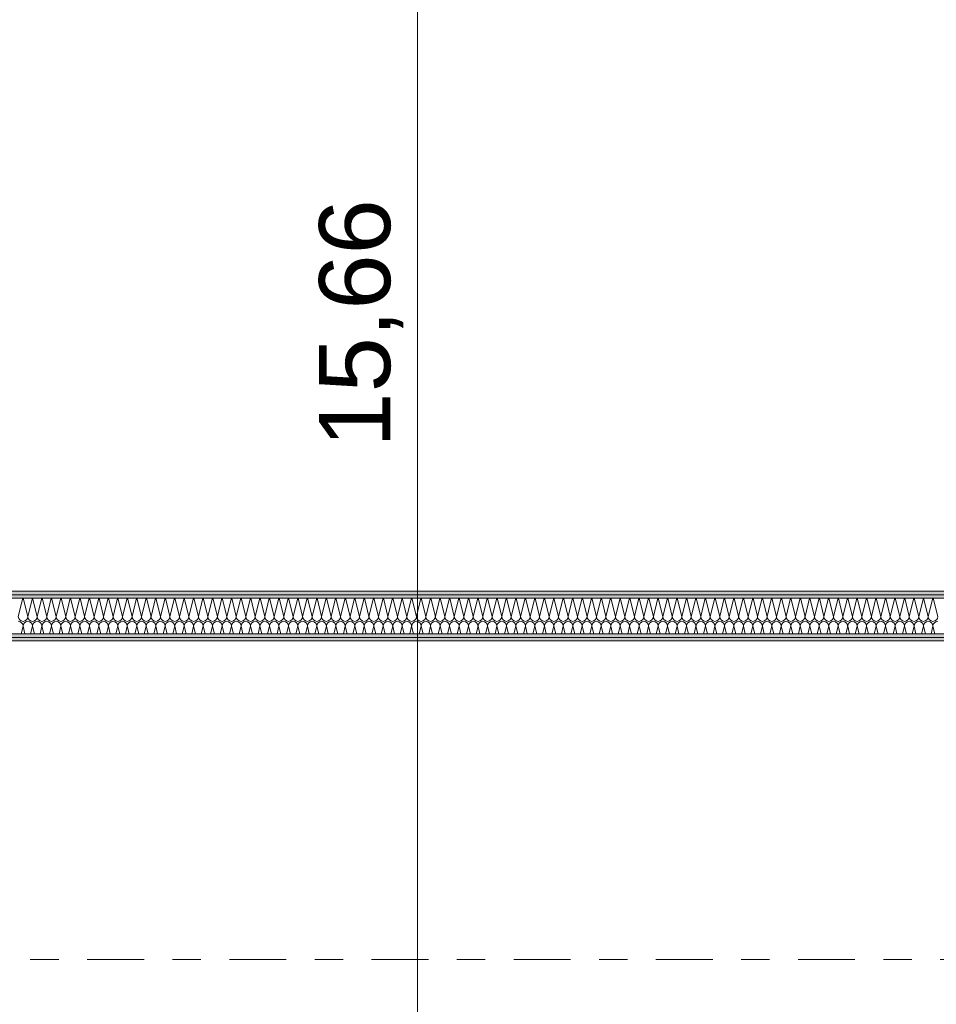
# Model space of a CAD drawing. Header units: metres. Extents: x -167 to 233, y -155 to 122.
# Tile 139 of 176: x 53.29 to 56.51, y 33.43 to 36.9. Entities that reach past the tile are written whole.
import ezdxf
from ezdxf.enums import TextEntityAlignment as Align

# ---------------------------------------------------------------- set-up
doc = ezdxf.new("R2010")
doc.units = ezdxf.units.M
doc.header["$MEASUREMENT"] = 0
doc.linetypes.add('Raster', pattern=[0.4, 0.2, -0.1, 0, -0.1])
for name, color, linetype in [('10 Wand außen', 7, 'Continuous'), ('90 Achsraster', 7, 'Continuous'), ('94 Genehmigungsplanung Bemaßung', 7, 'Continuous')]:
    doc.layers.add(name, color=color, linetype=linetype)
doc.styles.add('ERSTELLTER_STIL_1', font='arial.ttf')
doc.styles.add('ERSTELLTER_STIL_2', font='arial.ttf')
doc.dimstyles.new('ERSTELLTER_STIL__2', dxfattribs={"dimtxt": 0.25, "dimasz": 0.19, "dimexe": 0.18, "dimexo": 0.1, "dimgap": 0, "dimtad": 1, "dimzin": 0, "dimdsep": 46, "dimtxsty": 'ERSTELLTER_STIL_1', "dimblk": 'ARROWHEAD_6', "dimblk1": 'ARROWHEAD_6', "dimblk2": 'ARROWHEAD_6', "dimcen": 0.09, "dimclrd": 7, "dimclre": 7, "dimclrt": 7, "dimazin": 0, "dimtfac": 1, "dimtdec": 4, "dimtmove": 0, "dimatfit": 3, "dimfxl": 1, "dimtolj": 1, "dimtzin": 0, "dimarcsym": 0})
pattern_1 = [(0, (27236.132094, 33357.27905), (0, 0.075), [0, -0.075])]

# ---------------------------------------------------------------- blocks, each defined once
blk = doc.blocks.new('*X32', base_point=(27236.1321, 33357.279))
at = {"layer": '10 Wand außen', "color": 8, "linetype": 'Continuous', "lineweight": 18}
for p, q in [((53.2982, 34.8602), (53.2821, 34.7957)), ((53.2993, 34.8602), (53.3154, 34.7957)), ((53.3315, 34.8602), (53.3154, 34.7957)), ((53.3326, 34.8602), (53.3488, 34.7957)), ((53.3649, 34.8602), (53.3488, 34.7957)), ((53.366, 34.8602), (53.3821, 34.7957)), ((53.3982, 34.8602), (53.3821, 34.7957)), ((53.3993, 34.8602), (53.4154, 34.7957)), ((53.4315, 34.8602), (53.4154, 34.7957)), ((53.4326, 34.8602), (53.4488, 34.7957)), ((53.4649, 34.8602), (53.4488, 34.7957)), ((53.466, 34.8602), (53.4821, 34.7957)), ((53.4982, 34.8602), (53.4821, 34.7957)), ((53.4993, 34.8602), (53.5154, 34.7957)), ((53.5315, 34.8602), (53.5154, 34.7957)), ((53.5326, 34.8602), (53.5488, 34.7957)), ((53.5649, 34.8602), (53.5488, 34.7957)), ((53.566, 34.8602), (53.5821, 34.7957)), ((53.5982, 34.8602), (53.5821, 34.7957)), ((53.5993, 34.8602), (53.6154, 34.7957)), ((53.6315, 34.8602), (53.6154, 34.7957)), ((53.6326, 34.8602), (53.6488, 34.7957)), ((53.6649, 34.8602), (53.6488, 34.7957)), ((53.666, 34.8602), (53.6821, 34.7957)), ((53.6982, 34.8602), (53.6821, 34.7957)), ((53.6993, 34.8602), (53.7154, 34.7957)), ((53.7315, 34.8602), (53.7154, 34.7957)), ((53.7326, 34.8602), (53.7488, 34.7957)), ((53.7649, 34.8602), (53.7488, 34.7957)), ((53.766, 34.8602), (53.7821, 34.7957)), ((53.7982, 34.8602), (53.7821, 34.7957)), ((53.7993, 34.8602), (53.8154, 34.7957)), ((53.8315, 34.8602), (53.8154, 34.7957)), ((53.8326, 34.8602), (53.8488, 34.7957)), ((53.8649, 34.8602), (53.8488, 34.7957)), ((53.866, 34.8602), (53.8821, 34.7957)), ((53.8982, 34.8602), (53.8821, 34.7957)), ((53.8993, 34.8602), (53.9154, 34.7957)), ((53.9315, 34.8602), (53.9154, 34.7957)), ((53.9326, 34.8602), (53.9488, 34.7957)), ((53.9649, 34.8602), (53.9488, 34.7957)), ((53.966, 34.8602), (53.9821, 34.7957)), ((53.9982, 34.8602), (53.9821, 34.7957)), ((53.9993, 34.8602), (54.0154, 34.7957)), ((54.0315, 34.8602), (54.0154, 34.7957)), ((54.0326, 34.8602), (54.0488, 34.7957)), ((54.0649, 34.8602), (54.0488, 34.7957)), ((54.066, 34.8602), (54.0821, 34.7957)), ((54.0982, 34.8602), (54.0821, 34.7957)), ((54.0993, 34.8602), (54.1154, 34.7957)), ((54.1315, 34.8602), (54.1154, 34.7957)), ((54.1326, 34.8602), (54.1488, 34.7957)), ((54.1649, 34.8602), (54.1488, 34.7957)), ((54.166, 34.8602), (54.1821, 34.7957)), ((54.1982, 34.8602), (54.1821, 34.7957)), ((54.1993, 34.8602), (54.2154, 34.7957)), ((54.2315, 34.8602), (54.2154, 34.7957)), ((54.2326, 34.8602), (54.2488, 34.7957)), ((54.2649, 34.8602), (54.2488, 34.7957)), ((54.266, 34.8602), (54.2821, 34.7957)), ((54.2982, 34.8602), (54.2821, 34.7957)), ((54.2993, 34.8602), (54.3154, 34.7957)), ((54.3315, 34.8602), (54.3154, 34.7957)), ((54.3326, 34.8602), (54.3488, 34.7957)), ((54.3649, 34.8602), (54.3488, 34.7957)), ((54.366, 34.8602), (54.3821, 34.7957)), ((54.3982, 34.8602), (54.3821, 34.7957)), ((54.3993, 34.8602), (54.4154, 34.7957)), ((54.4315, 34.8602), (54.4154, 34.7957)), ((54.4326, 34.8602), (54.4488, 34.7957)), ((54.4649, 34.8602), (54.4488, 34.7957)), ((54.466, 34.8602), (54.4821, 34.7957)), ((54.4982, 34.8602), (54.4821, 34.7957)), ((54.4993, 34.8602), (54.5154, 34.7957)), ((54.5315, 34.8602), (54.5154, 34.7957)), ((54.5326, 34.8602), (54.5488, 34.7957)), ((54.5649, 34.8602), (54.5488, 34.7957)), ((54.566, 34.8602), (54.5821, 34.7957)), ((54.5982, 34.8602), (54.5821, 34.7957)), ((54.5993, 34.8602), (54.6154, 34.7957)), ((54.6315, 34.8602), (54.6154, 34.7957)), ((54.6326, 34.8602), (54.6488, 34.7957)), ((54.6649, 34.8602), (54.6488, 34.7957)), ((54.666, 34.8602), (54.6821, 34.7957)), ((54.6982, 34.8602), (54.6821, 34.7957)), ((54.6993, 34.8602), (54.7154, 34.7957)), ((54.7315, 34.8602), (54.7154, 34.7957)), ((54.7326, 34.8602), (54.7488, 34.7957)), ((54.7649, 34.8602), (54.7488, 34.7957)), ((54.766, 34.8602), (54.7821, 34.7957)), ((54.7982, 34.8602), (54.7821, 34.7957)), ((54.7993, 34.8602), (54.8154, 34.7957)), ((54.8315, 34.8602), (54.8154, 34.7957)), ((54.8326, 34.8602), (54.8488, 34.7957)), ((54.8649, 34.8602), (54.8488, 34.7957)), ((54.866, 34.8602), (54.8821, 34.7957)), ((54.8982, 34.8602), (54.8821, 34.7957)), ((54.8993, 34.8602), (54.9154, 34.7957)), ((54.9315, 34.8602), (54.9154, 34.7957)), ((54.9326, 34.8602), (54.9488, 34.7957)), ((54.9649, 34.8602), (54.9488, 34.7957)), ((54.966, 34.8602), (54.9821, 34.7957)), ((54.9982, 34.8602), (54.9821, 34.7957)), ((54.9993, 34.8602), (55.0154, 34.7957)), ((55.0315, 34.8602), (55.0154, 34.7957)), ((55.0326, 34.8602), (55.0488, 34.7957)), ((55.0649, 34.8602), (55.0488, 34.7957)), ((55.066, 34.8602), (55.0821, 34.7957)), ((55.0982, 34.8602), (55.0821, 34.7957)), ((55.0993, 34.8602), (55.1154, 34.7957)), ((55.1315, 34.8602), (55.1154, 34.7957)), ((55.1326, 34.8602), (55.1488, 34.7957)), ((55.1649, 34.8602), (55.1488, 34.7957)), ((55.166, 34.8602), (55.1821, 34.7957)), ((55.1982, 34.8602), (55.1821, 34.7957)), ((55.1993, 34.8602), (55.2154, 34.7957)), ((55.2315, 34.8602), (55.2154, 34.7957)), ((55.2326, 34.8602), (55.2488, 34.7957)), ((55.2649, 34.8602), (55.2488, 34.7957)), ((55.266, 34.8602), (55.2821, 34.7957)), ((55.2982, 34.8602), (55.2821, 34.7957)), ((55.2993, 34.8602), (55.3154, 34.7957)), ((55.3315, 34.8602), (55.3154, 34.7957)), ((55.3326, 34.8602), (55.3488, 34.7957)), ((55.3649, 34.8602), (55.3488, 34.7957)), ((55.366, 34.8602), (55.3821, 34.7957)), ((55.3982, 34.8602), (55.3821, 34.7957)), ((55.3993, 34.8602), (55.4154, 34.7957)), ((55.4315, 34.8602), (55.4154, 34.7957)), ((55.4326, 34.8602), (55.4488, 34.7957)), ((55.4649, 34.8602), (55.4488, 34.7957)), ((55.466, 34.8602), (55.4821, 34.7957)), ((55.4982, 34.8602), (55.4821, 34.7957)), ((55.4993, 34.8602), (55.5154, 34.7957)), ((55.5315, 34.8602), (55.5154, 34.7957)), ((55.5326, 34.8602), (55.5488, 34.7957)), ((55.5649, 34.8602), (55.5488, 34.7957)), ((55.566, 34.8602), (55.5821, 34.7957)), ((55.5982, 34.8602), (55.5821, 34.7957)), ((55.5993, 34.8602), (55.6154, 34.7957)), ((55.6315, 34.8602), (55.6154, 34.7957)), ((55.6326, 34.8602), (55.6488, 34.7957)), ((55.6649, 34.8602), (55.6488, 34.7957)), ((55.666, 34.8602), (55.6821, 34.7957)), ((55.6982, 34.8602), (55.6821, 34.7957)), ((55.6993, 34.8602), (55.7154, 34.7957)), ((55.7315, 34.8602), (55.7154, 34.7957)), ((55.7326, 34.8602), (55.7488, 34.7957)), ((55.7649, 34.8602), (55.7488, 34.7957)), ((55.766, 34.8602), (55.7821, 34.7957)), ((55.7982, 34.8602), (55.7821, 34.7957)), ((55.7993, 34.8602), (55.8154, 34.7957)), ((55.8315, 34.8602), (55.8154, 34.7957)), ((55.8326, 34.8602), (55.8488, 34.7957)), ((55.8649, 34.8602), (55.8488, 34.7957)), ((55.866, 34.8602), (55.8821, 34.7957)), ((55.8982, 34.8602), (55.8821, 34.7957)), ((55.8993, 34.8602), (55.9154, 34.7957)), ((55.9315, 34.8602), (55.9154, 34.7957)), ((55.9326, 34.8602), (55.9488, 34.7957)), ((55.9649, 34.8602), (55.9488, 34.7957)), ((55.966, 34.8602), (55.9821, 34.7957)), ((55.9982, 34.8602), (55.9821, 34.7957)), ((55.9993, 34.8602), (56.0154, 34.7957)), ((56.0315, 34.8602), (56.0154, 34.7957)), ((56.0326, 34.8602), (56.0488, 34.7957)), ((56.0649, 34.8602), (56.0488, 34.7957)), ((56.066, 34.8602), (56.0821, 34.7957)), ((56.0982, 34.8602), (56.0821, 34.7957)), ((56.0993, 34.8602), (56.1154, 34.7957)), ((56.1315, 34.8602), (56.1154, 34.7957)), ((56.1326, 34.8602), (56.1488, 34.7957)), ((56.1649, 34.8602), (56.1488, 34.7957)), ((56.166, 34.8602), (56.1821, 34.7957)), ((56.1982, 34.8602), (56.1821, 34.7957)), ((56.1993, 34.8602), (56.2154, 34.7957)), ((56.2315, 34.8602), (56.2154, 34.7957)), ((56.2326, 34.8602), (56.2488, 34.7957)), ((56.2649, 34.8602), (56.2488, 34.7957)), ((56.266, 34.8602), (56.2821, 34.7957)), ((56.2982, 34.8602), (56.2821, 34.7957)), ((56.2993, 34.8602), (56.3154, 34.7957)), ((56.3315, 34.8602), (56.3154, 34.7957)), ((56.3326, 34.8602), (56.3488, 34.7957)), ((56.3649, 34.8602), (56.3488, 34.7957)), ((56.366, 34.8602), (56.3821, 34.7957)), ((56.3982, 34.8602), (56.3821, 34.7957)), ((56.3993, 34.8602), (56.4154, 34.7957)), ((56.4315, 34.8602), (56.4154, 34.7957)), ((56.4326, 34.8602), (56.4488, 34.7957)), ((56.4649, 34.8602), (56.4488, 34.7957)), ((56.466, 34.8602), (56.4821, 34.7957)), ((56.4982, 34.8602), (56.4821, 34.7957)), ((56.4993, 34.8602), (56.5154, 34.7957)), ((53.2988, 34.7624), (53.292, 34.7352)), ((53.2988, 34.7624), (53.3056, 34.7352)), ((53.3321, 34.7624), (53.3253, 34.7352)), ((53.3321, 34.7624), (53.3389, 34.7352)), ((53.3654, 34.7624), (53.3586, 34.7352)), ((53.3654, 34.7624), (53.3722, 34.7352)), ((53.3988, 34.7624), (53.392, 34.7352)), ((53.3988, 34.7624), (53.4056, 34.7352)), ((53.4321, 34.7624), (53.4253, 34.7352)), ((53.4321, 34.7624), (53.4389, 34.7352)), ((53.4654, 34.7624), (53.4586, 34.7352)), ((53.4654, 34.7624), (53.4722, 34.7352)), ((53.4988, 34.7624), (53.492, 34.7352)), ((53.4988, 34.7624), (53.5056, 34.7352)), ((53.5321, 34.7624), (53.5253, 34.7352)), ((53.5321, 34.7624), (53.5389, 34.7352)), ((53.5654, 34.7624), (53.5586, 34.7352)), ((53.5654, 34.7624), (53.5722, 34.7352)), ((53.5988, 34.7624), (53.592, 34.7352)), ((53.5988, 34.7624), (53.6056, 34.7352)), ((53.6321, 34.7624), (53.6253, 34.7352)), ((53.6321, 34.7624), (53.6389, 34.7352)), ((53.6654, 34.7624), (53.6586, 34.7352)), ((53.6654, 34.7624), (53.6722, 34.7352)), ((53.6988, 34.7624), (53.692, 34.7352)), ((53.6988, 34.7624), (53.7056, 34.7352)), ((53.7321, 34.7624), (53.7253, 34.7352)), ((53.7321, 34.7624), (53.7389, 34.7352)), ((53.7654, 34.7624), (53.7586, 34.7352)), ((53.7654, 34.7624), (53.7722, 34.7352)), ((53.7988, 34.7624), (53.792, 34.7352)), ((53.7988, 34.7624), (53.8056, 34.7352)), ((53.8321, 34.7624), (53.8253, 34.7352)), ((53.8321, 34.7624), (53.8389, 34.7352)), ((53.8654, 34.7624), (53.8586, 34.7352)), ((53.8654, 34.7624), (53.8722, 34.7352)), ((53.8988, 34.7624), (53.892, 34.7352)), ((53.8988, 34.7624), (53.9056, 34.7352)), ((53.9321, 34.7624), (53.9253, 34.7352)), ((53.9321, 34.7624), (53.9389, 34.7352)), ((53.9654, 34.7624), (53.9586, 34.7352)), ((53.9654, 34.7624), (53.9722, 34.7352)), ((53.9988, 34.7624), (53.992, 34.7352)), ((53.9988, 34.7624), (54.0056, 34.7352)), ((54.0321, 34.7624), (54.0253, 34.7352)), ((54.0321, 34.7624), (54.0389, 34.7352)), ((54.0654, 34.7624), (54.0586, 34.7352)), ((54.0654, 34.7624), (54.0722, 34.7352)), ((54.0988, 34.7624), (54.092, 34.7352)), ((54.0988, 34.7624), (54.1056, 34.7352)), ((54.1321, 34.7624), (54.1253, 34.7352)), ((54.1321, 34.7624), (54.1389, 34.7352)), ((54.1654, 34.7624), (54.1586, 34.7352)), ((54.1654, 34.7624), (54.1722, 34.7352)), ((54.1988, 34.7624), (54.192, 34.7352)), ((54.1988, 34.7624), (54.2056, 34.7352)), ((54.2321, 34.7624), (54.2253, 34.7352)), ((54.2321, 34.7624), (54.2389, 34.7352)), ((54.2654, 34.7624), (54.2586, 34.7352)), ((54.2654, 34.7624), (54.2722, 34.7352)), ((54.2988, 34.7624), (54.292, 34.7352)), ((54.2988, 34.7624), (54.3056, 34.7352)), ((54.3321, 34.7624), (54.3253, 34.7352)), ((54.3321, 34.7624), (54.3389, 34.7352)), ((54.3654, 34.7624), (54.3586, 34.7352)), ((54.3654, 34.7624), (54.3722, 34.7352)), ((54.3988, 34.7624), (54.392, 34.7352)), ((54.3988, 34.7624), (54.4056, 34.7352)), ((54.4321, 34.7624), (54.4253, 34.7352)), ((54.4321, 34.7624), (54.4389, 34.7352)), ((54.4654, 34.7624), (54.4586, 34.7352)), ((54.4654, 34.7624), (54.4722, 34.7352)), ((54.4988, 34.7624), (54.492, 34.7352)), ((54.4988, 34.7624), (54.5056, 34.7352)), ((54.5321, 34.7624), (54.5253, 34.7352)), ((54.5321, 34.7624), (54.5389, 34.7352)), ((54.5654, 34.7624), (54.5586, 34.7352)), ((54.5654, 34.7624), (54.5722, 34.7352)), ((54.5988, 34.7624), (54.592, 34.7352)), ((54.5988, 34.7624), (54.6056, 34.7352)), ((54.6321, 34.7624), (54.6253, 34.7352)), ((54.6321, 34.7624), (54.6389, 34.7352)), ((54.6654, 34.7624), (54.6586, 34.7352)), ((54.6654, 34.7624), (54.6722, 34.7352)), ((54.6988, 34.7624), (54.692, 34.7352)), ((54.6988, 34.7624), (54.7056, 34.7352)), ((54.7321, 34.7624), (54.7253, 34.7352)), ((54.7321, 34.7624), (54.7389, 34.7352)), ((54.7654, 34.7624), (54.7586, 34.7352)), ((54.7654, 34.7624), (54.7722, 34.7352)), ((54.7988, 34.7624), (54.792, 34.7352)), ((54.7988, 34.7624), (54.8056, 34.7352)), ((54.8321, 34.7624), (54.8253, 34.7352)), ((54.8321, 34.7624), (54.8389, 34.7352)), ((54.8654, 34.7624), (54.8586, 34.7352)), ((54.8654, 34.7624), (54.8722, 34.7352)), ((54.8988, 34.7624), (54.892, 34.7352)), ((54.8988, 34.7624), (54.9056, 34.7352)), ((54.9321, 34.7624), (54.9253, 34.7352)), ((54.9321, 34.7624), (54.9389, 34.7352)), ((54.9654, 34.7624), (54.9586, 34.7352)), ((54.9654, 34.7624), (54.9722, 34.7352)), ((54.9988, 34.7624), (54.992, 34.7352)), ((54.9988, 34.7624), (55.0056, 34.7352)), ((55.0321, 34.7624), (55.0253, 34.7352)), ((55.0321, 34.7624), (55.0389, 34.7352)), ((55.0654, 34.7624), (55.0586, 34.7352)), ((55.0654, 34.7624), (55.0722, 34.7352)), ((55.0988, 34.7624), (55.092, 34.7352)), ((55.0988, 34.7624), (55.1056, 34.7352)), ((55.1321, 34.7624), (55.1253, 34.7352)), ((55.1321, 34.7624), (55.1389, 34.7352)), ((55.1654, 34.7624), (55.1586, 34.7352)), ((55.1654, 34.7624), (55.1722, 34.7352)), ((55.1988, 34.7624), (55.192, 34.7352)), ((55.1988, 34.7624), (55.2056, 34.7352)), ((55.2321, 34.7624), (55.2253, 34.7352)), ((55.2321, 34.7624), (55.2389, 34.7352)), ((55.2654, 34.7624), (55.2586, 34.7352)), ((55.2654, 34.7624), (55.2722, 34.7352)), ((55.2988, 34.7624), (55.292, 34.7352)), ((55.2988, 34.7624), (55.3056, 34.7352)), ((55.3321, 34.7624), (55.3253, 34.7352)), ((55.3321, 34.7624), (55.3389, 34.7352)), ((55.3654, 34.7624), (55.3586, 34.7352)), ((55.3654, 34.7624), (55.3722, 34.7352)), ((55.3988, 34.7624), (55.392, 34.7352)), ((55.3988, 34.7624), (55.4056, 34.7352)), ((55.4321, 34.7624), (55.4253, 34.7352)), ((55.4321, 34.7624), (55.4389, 34.7352)), ((55.4654, 34.7624), (55.4586, 34.7352)), ((55.4654, 34.7624), (55.4722, 34.7352)), ((55.4988, 34.7624), (55.492, 34.7352)), ((55.4988, 34.7624), (55.5056, 34.7352)), ((55.5321, 34.7624), (55.5253, 34.7352)), ((55.5321, 34.7624), (55.5389, 34.7352)), ((55.5654, 34.7624), (55.5586, 34.7352)), ((55.5654, 34.7624), (55.5722, 34.7352)), ((55.5988, 34.7624), (55.592, 34.7352)), ((55.5988, 34.7624), (55.6056, 34.7352)), ((55.6321, 34.7624), (55.6253, 34.7352)), ((55.6321, 34.7624), (55.6389, 34.7352)), ((55.6654, 34.7624), (55.6586, 34.7352)), ((55.6654, 34.7624), (55.6722, 34.7352)), ((55.6988, 34.7624), (55.692, 34.7352)), ((55.6988, 34.7624), (55.7056, 34.7352)), ((55.7321, 34.7624), (55.7253, 34.7352)), ((55.7321, 34.7624), (55.7389, 34.7352)), ((55.7654, 34.7624), (55.7586, 34.7352)), ((55.7654, 34.7624), (55.7722, 34.7352)), ((55.7988, 34.7624), (55.792, 34.7352)), ((55.7988, 34.7624), (55.8056, 34.7352)), ((55.8321, 34.7624), (55.8253, 34.7352)), ((55.8321, 34.7624), (55.8389, 34.7352)), ((55.8654, 34.7624), (55.8586, 34.7352)), ((55.8654, 34.7624), (55.8722, 34.7352)), ((55.8988, 34.7624), (55.892, 34.7352)), ((55.8988, 34.7624), (55.9056, 34.7352)), ((55.9321, 34.7624), (55.9253, 34.7352)), ((55.9321, 34.7624), (55.9389, 34.7352)), ((55.9654, 34.7624), (55.9586, 34.7352)), ((55.9654, 34.7624), (55.9722, 34.7352)), ((55.9988, 34.7624), (55.992, 34.7352)), ((55.9988, 34.7624), (56.0056, 34.7352)), ((56.0321, 34.7624), (56.0253, 34.7352)), ((56.0321, 34.7624), (56.0389, 34.7352)), ((56.0654, 34.7624), (56.0586, 34.7352)), ((56.0654, 34.7624), (56.0722, 34.7352)), ((56.0988, 34.7624), (56.092, 34.7352)), ((56.0988, 34.7624), (56.1056, 34.7352)), ((56.1321, 34.7624), (56.1253, 34.7352)), ((56.1321, 34.7624), (56.1389, 34.7352)), ((56.1654, 34.7624), (56.1586, 34.7352)), ((56.1654, 34.7624), (56.1722, 34.7352)), ((56.1988, 34.7624), (56.192, 34.7352)), ((56.1988, 34.7624), (56.2056, 34.7352)), ((56.2321, 34.7624), (56.2253, 34.7352)), ((56.2321, 34.7624), (56.2389, 34.7352)), ((56.2654, 34.7624), (56.2586, 34.7352)), ((56.2654, 34.7624), (56.2722, 34.7352)), ((56.2988, 34.7624), (56.292, 34.7352)), ((56.2988, 34.7624), (56.3056, 34.7352)), ((56.3321, 34.7624), (56.3253, 34.7352)), ((56.3321, 34.7624), (56.3389, 34.7352)), ((56.3654, 34.7624), (56.3586, 34.7352)), ((56.3654, 34.7624), (56.3722, 34.7352)), ((56.3988, 34.7624), (56.392, 34.7352)), ((56.3988, 34.7624), (56.4056, 34.7352)), ((56.4321, 34.7624), (56.4253, 34.7352)), ((56.4321, 34.7624), (56.4389, 34.7352)), ((56.4654, 34.7624), (56.4586, 34.7352)), ((56.4654, 34.7624), (56.4722, 34.7352)), ((56.4988, 34.7624), (56.492, 34.7352)), ((56.4988, 34.7624), (56.5056, 34.7352))]:
    blk.add_line(p, q, dxfattribs=at)
for centre, start, end in [((53.2988, 34.7957), 180, 270), ((53.2821, 34.7624), 0, 90), ((53.2988, 34.7957), 270, 0), ((53.3154, 34.7624), 90, 180), ((53.3321, 34.7957), 180, 270), ((53.3154, 34.7624), 0, 90), ((53.3321, 34.7957), 270, 0), ((53.3488, 34.7624), 90, 180), ((53.3654, 34.7957), 180, 270), ((53.3488, 34.7624), 0, 90), ((53.3654, 34.7957), 270, 0), ((53.3821, 34.7624), 90, 180), ((53.3988, 34.7957), 180, 270), ((53.3821, 34.7624), 0, 90), ((53.3988, 34.7957), 270, 0), ((53.4154, 34.7624), 90, 180), ((53.4321, 34.7957), 180, 270), ((53.4154, 34.7624), 0, 90), ((53.4321, 34.7957), 270, 0), ((53.4488, 34.7624), 90, 180), ((53.4654, 34.7957), 180, 270), ((53.4488, 34.7624), 0, 90), ((53.4654, 34.7957), 270, 0), ((53.4821, 34.7624), 90, 180), ((53.4988, 34.7957), 180, 270), ((53.4821, 34.7624), 0, 90), ((53.4988, 34.7957), 270, 0), ((53.5154, 34.7624), 90, 180), ((53.5321, 34.7957), 180, 270), ((53.5154, 34.7624), 0, 90), ((53.5321, 34.7957), 270, 0), ((53.5488, 34.7624), 90, 180), ((53.5654, 34.7957), 180, 270), ((53.5488, 34.7624), 0, 90), ((53.5654, 34.7957), 270, 0), ((53.5821, 34.7624), 90, 180), ((53.5988, 34.7957), 180, 270), ((53.5821, 34.7624), 0, 90), ((53.5988, 34.7957), 270, 0), ((53.6154, 34.7624), 90, 180), ((53.6321, 34.7957), 180, 270), ((53.6154, 34.7624), 0, 90), ((53.6321, 34.7957), 270, 0), ((53.6488, 34.7624), 90, 180), ((53.6654, 34.7957), 180, 270), ((53.6488, 34.7624), 0, 90), ((53.6654, 34.7957), 270, 0), ((53.6821, 34.7624), 90, 180), ((53.6988, 34.7957), 180, 270), ((53.6821, 34.7624), 0, 90), ((53.6988, 34.7957), 270, 0), ((53.7154, 34.7624), 90, 180), ((53.7321, 34.7957), 180, 270), ((53.7154, 34.7624), 0, 90), ((53.7321, 34.7957), 270, 0), ((53.7488, 34.7624), 90, 180), ((53.7654, 34.7957), 180, 270), ((53.7488, 34.7624), 0, 90), ((53.7654, 34.7957), 270, 0), ((53.7821, 34.7624), 90, 180), ((53.7988, 34.7957), 180, 270), ((53.7821, 34.7624), 0, 90), ((53.7988, 34.7957), 270, 0), ((53.8154, 34.7624), 90, 180), ((53.8321, 34.7957), 180, 270), ((53.8154, 34.7624), 0, 90), ((53.8321, 34.7957), 270, 0), ((53.8488, 34.7624), 90, 180), ((53.8654, 34.7957), 180, 270), ((53.8488, 34.7624), 0, 90), ((53.8654, 34.7957), 270, 0), ((53.8821, 34.7624), 90, 180), ((53.8988, 34.7957), 180, 270), ((53.8821, 34.7624), 0, 90), ((53.8988, 34.7957), 270, 0), ((53.9154, 34.7624), 90, 180), ((53.9321, 34.7957), 180, 270), ((53.9154, 34.7624), 0, 90), ((53.9321, 34.7957), 270, 0), ((53.9488, 34.7624), 90, 180), ((53.9654, 34.7957), 180, 270), ((53.9488, 34.7624), 0, 90), ((53.9654, 34.7957), 270, 0), ((53.9821, 34.7624), 90, 180), ((53.9988, 34.7957), 180, 270), ((53.9821, 34.7624), 0, 90), ((53.9988, 34.7957), 270, 0), ((54.0154, 34.7624), 90, 180), ((54.0321, 34.7957), 180, 270), ((54.0154, 34.7624), 0, 90), ((54.0321, 34.7957), 270, 0), ((54.0488, 34.7624), 90, 180), ((54.0654, 34.7957), 180, 270), ((54.0488, 34.7624), 0, 90), ((54.0654, 34.7957), 270, 0), ((54.0821, 34.7624), 90, 180), ((54.0988, 34.7957), 180, 270), ((54.0821, 34.7624), 0, 90), ((54.0988, 34.7957), 270, 0), ((54.1154, 34.7624), 90, 180), ((54.1321, 34.7957), 180, 270), ((54.1154, 34.7624), 0, 90), ((54.1321, 34.7957), 270, 0), ((54.1488, 34.7624), 90, 180), ((54.1654, 34.7957), 180, 270), ((54.1488, 34.7624), 0, 90), ((54.1654, 34.7957), 270, 0), ((54.1821, 34.7624), 90, 180), ((54.1988, 34.7957), 180, 270), ((54.1821, 34.7624), 0, 90), ((54.1988, 34.7957), 270, 0), ((54.2154, 34.7624), 90, 180), ((54.2321, 34.7957), 180, 270), ((54.2154, 34.7624), 0, 90), ((54.2321, 34.7957), 270, 0), ((54.2488, 34.7624), 90, 180), ((54.2654, 34.7957), 180, 270), ((54.2488, 34.7624), 0, 90), ((54.2654, 34.7957), 270, 0), ((54.2821, 34.7624), 90, 180), ((54.2988, 34.7957), 180, 270), ((54.2821, 34.7624), 0, 90), ((54.2988, 34.7957), 270, 0), ((54.3154, 34.7624), 90, 180), ((54.3321, 34.7957), 180, 270), ((54.3154, 34.7624), 0, 90), ((54.3321, 34.7957), 270, 0), ((54.3488, 34.7624), 90, 180), ((54.3654, 34.7957), 180, 270), ((54.3488, 34.7624), 0, 90), ((54.3654, 34.7957), 270, 0), ((54.3821, 34.7624), 90, 180), ((54.3988, 34.7957), 180, 270), ((54.3821, 34.7624), 0, 90), ((54.3988, 34.7957), 270, 0), ((54.4154, 34.7624), 90, 180), ((54.4321, 34.7957), 180, 270), ((54.4154, 34.7624), 0, 90), ((54.4321, 34.7957), 270, 0), ((54.4488, 34.7624), 90, 180), ((54.4654, 34.7957), 180, 270), ((54.4488, 34.7624), 0, 90), ((54.4654, 34.7957), 270, 0), ((54.4821, 34.7624), 90, 180), ((54.4988, 34.7957), 180, 270), ((54.4821, 34.7624), 0, 90), ((54.4988, 34.7957), 270, 0), ((54.5154, 34.7624), 90, 180), ((54.5321, 34.7957), 180, 270), ((54.5154, 34.7624), 0, 90), ((54.5321, 34.7957), 270, 0), ((54.5488, 34.7624), 90, 180), ((54.5654, 34.7957), 180, 270), ((54.5488, 34.7624), 0, 90), ((54.5654, 34.7957), 270, 0), ((54.5821, 34.7624), 90, 180), ((54.5988, 34.7957), 180, 270), ((54.5821, 34.7624), 0, 90), ((54.5988, 34.7957), 270, 0), ((54.6154, 34.7624), 90, 180), ((54.6321, 34.7957), 180, 270), ((54.6154, 34.7624), 0, 90), ((54.6321, 34.7957), 270, 0), ((54.6488, 34.7624), 90, 180), ((54.6654, 34.7957), 180, 270), ((54.6488, 34.7624), 0, 90), ((54.6654, 34.7957), 270, 0), ((54.6821, 34.7624), 90, 180), ((54.6988, 34.7957), 180, 270), ((54.6821, 34.7624), 0, 90), ((54.6988, 34.7957), 270, 0), ((54.7154, 34.7624), 90, 180), ((54.7321, 34.7957), 180, 270), ((54.7154, 34.7624), 0, 90), ((54.7321, 34.7957), 270, 0), ((54.7488, 34.7624), 90, 180), ((54.7654, 34.7957), 180, 270), ((54.7488, 34.7624), 0, 90), ((54.7654, 34.7957), 270, 0), ((54.7821, 34.7624), 90, 180), ((54.7988, 34.7957), 180, 270), ((54.7821, 34.7624), 0, 90), ((54.7988, 34.7957), 270, 0), ((54.8154, 34.7624), 90, 180), ((54.8321, 34.7957), 180, 270), ((54.8154, 34.7624), 0, 90), ((54.8321, 34.7957), 270, 0), ((54.8488, 34.7624), 90, 180), ((54.8654, 34.7957), 180, 270), ((54.8488, 34.7624), 0, 90), ((54.8654, 34.7957), 270, 0), ((54.8821, 34.7624), 90, 180), ((54.8988, 34.7957), 180, 270), ((54.8821, 34.7624), 0, 90), ((54.8988, 34.7957), 270, 0), ((54.9154, 34.7624), 90, 180), ((54.9321, 34.7957), 180, 270), ((54.9154, 34.7624), 0, 90), ((54.9321, 34.7957), 270, 0), ((54.9488, 34.7624), 90, 180), ((54.9654, 34.7957), 180, 270), ((54.9488, 34.7624), 0, 90), ((54.9654, 34.7957), 270, 0), ((54.9821, 34.7624), 90, 180), ((54.9988, 34.7957), 180, 270), ((54.9821, 34.7624), 0, 90), ((54.9988, 34.7957), 270, 0), ((55.0154, 34.7624), 90, 180), ((55.0321, 34.7957), 180, 270), ((55.0154, 34.7624), 0, 90), ((55.0321, 34.7957), 270, 0), ((55.0488, 34.7624), 90, 180), ((55.0654, 34.7957), 180, 270), ((55.0488, 34.7624), 0, 90), ((55.0654, 34.7957), 270, 0), ((55.0821, 34.7624), 90, 180), ((55.0988, 34.7957), 180, 270), ((55.0821, 34.7624), 0, 90), ((55.0988, 34.7957), 270, 0), ((55.1154, 34.7624), 90, 180), ((55.1321, 34.7957), 180, 270), ((55.1154, 34.7624), 0, 90), ((55.1321, 34.7957), 270, 0), ((55.1488, 34.7624), 90, 180), ((55.1654, 34.7957), 180, 270), ((55.1488, 34.7624), 0, 90), ((55.1654, 34.7957), 270, 0), ((55.1821, 34.7624), 90, 180), ((55.1988, 34.7957), 180, 270), ((55.1821, 34.7624), 0, 90), ((55.1988, 34.7957), 270, 0), ((55.2154, 34.7624), 90, 180), ((55.2321, 34.7957), 180, 270), ((55.2154, 34.7624), 0, 90), ((55.2321, 34.7957), 270, 0), ((55.2488, 34.7624), 90, 180), ((55.2654, 34.7957), 180, 270), ((55.2488, 34.7624), 0, 90), ((55.2654, 34.7957), 270, 0), ((55.2821, 34.7624), 90, 180), ((55.2988, 34.7957), 180, 270), ((55.2821, 34.7624), 0, 90), ((55.2988, 34.7957), 270, 0), ((55.3154, 34.7624), 90, 180), ((55.3321, 34.7957), 180, 270), ((55.3154, 34.7624), 0, 90), ((55.3321, 34.7957), 270, 0), ((55.3488, 34.7624), 90, 180), ((55.3654, 34.7957), 180, 270), ((55.3488, 34.7624), 0, 90), ((55.3654, 34.7957), 270, 0), ((55.3821, 34.7624), 90, 180), ((55.3988, 34.7957), 180, 270), ((55.3821, 34.7624), 0, 90), ((55.3988, 34.7957), 270, 0), ((55.4154, 34.7624), 90, 180), ((55.4321, 34.7957), 180, 270), ((55.4154, 34.7624), 0, 90), ((55.4321, 34.7957), 270, 0), ((55.4488, 34.7624), 90, 180), ((55.4654, 34.7957), 180, 270), ((55.4488, 34.7624), 0, 90), ((55.4654, 34.7957), 270, 0), ((55.4821, 34.7624), 90, 180), ((55.4988, 34.7957), 180, 270), ((55.4821, 34.7624), 0, 90), ((55.4988, 34.7957), 270, 0), ((55.5154, 34.7624), 90, 180), ((55.5321, 34.7957), 180, 270), ((55.5154, 34.7624), 0, 90), ((55.5321, 34.7957), 270, 0), ((55.5488, 34.7624), 90, 180), ((55.5654, 34.7957), 180, 270), ((55.5488, 34.7624), 0, 90), ((55.5654, 34.7957), 270, 0), ((55.5821, 34.7624), 90, 180), ((55.5988, 34.7957), 180, 270), ((55.5821, 34.7624), 0, 90), ((55.5988, 34.7957), 270, 0), ((55.6154, 34.7624), 90, 180), ((55.6321, 34.7957), 180, 270), ((55.6154, 34.7624), 0, 90), ((55.6321, 34.7957), 270, 0), ((55.6488, 34.7624), 90, 180), ((55.6654, 34.7957), 180, 270), ((55.6488, 34.7624), 0, 90), ((55.6654, 34.7957), 270, 0), ((55.6821, 34.7624), 90, 180), ((55.6988, 34.7957), 180, 270), ((55.6821, 34.7624), 0, 90), ((55.6988, 34.7957), 270, 0), ((55.7154, 34.7624), 90, 180), ((55.7321, 34.7957), 180, 270), ((55.7154, 34.7624), 0, 90), ((55.7321, 34.7957), 270, 0), ((55.7488, 34.7624), 90, 180), ((55.7654, 34.7957), 180, 270), ((55.7488, 34.7624), 0, 90), ((55.7654, 34.7957), 270, 0), ((55.7821, 34.7624), 90, 180), ((55.7988, 34.7957), 180, 270), ((55.7821, 34.7624), 0, 90), ((55.7988, 34.7957), 270, 0), ((55.8154, 34.7624), 90, 180), ((55.8321, 34.7957), 180, 270), ((55.8154, 34.7624), 0, 90), ((55.8321, 34.7957), 270, 0), ((55.8488, 34.7624), 90, 180), ((55.8654, 34.7957), 180, 270), ((55.8488, 34.7624), 0, 90), ((55.8654, 34.7957), 270, 0), ((55.8821, 34.7624), 90, 180), ((55.8988, 34.7957), 180, 270), ((55.8821, 34.7624), 0, 90), ((55.8988, 34.7957), 270, 0), ((55.9154, 34.7624), 90, 180), ((55.9321, 34.7957), 180, 270), ((55.9154, 34.7624), 0, 90), ((55.9321, 34.7957), 270, 0), ((55.9488, 34.7624), 90, 180), ((55.9654, 34.7957), 180, 270), ((55.9488, 34.7624), 0, 90), ((55.9654, 34.7957), 270, 0), ((55.9821, 34.7624), 90, 180), ((55.9988, 34.7957), 180, 270), ((55.9821, 34.7624), 0, 90), ((55.9988, 34.7957), 270, 0), ((56.0154, 34.7624), 90, 180), ((56.0321, 34.7957), 180, 270), ((56.0154, 34.7624), 0, 90), ((56.0321, 34.7957), 270, 0), ((56.0488, 34.7624), 90, 180), ((56.0654, 34.7957), 180, 270), ((56.0488, 34.7624), 0, 90), ((56.0654, 34.7957), 270, 0), ((56.0821, 34.7624), 90, 180), ((56.0988, 34.7957), 180, 270), ((56.0821, 34.7624), 0, 90), ((56.0988, 34.7957), 270, 0), ((56.1154, 34.7624), 90, 180), ((56.1321, 34.7957), 180, 270), ((56.1154, 34.7624), 0, 90), ((56.1321, 34.7957), 270, 0), ((56.1488, 34.7624), 90, 180), ((56.1654, 34.7957), 180, 270), ((56.1488, 34.7624), 0, 90), ((56.1654, 34.7957), 270, 0), ((56.1821, 34.7624), 90, 180), ((56.1988, 34.7957), 180, 270), ((56.1821, 34.7624), 0, 90), ((56.1988, 34.7957), 270, 0), ((56.2154, 34.7624), 90, 180), ((56.2321, 34.7957), 180, 270), ((56.2154, 34.7624), 0, 90), ((56.2321, 34.7957), 270, 0), ((56.2488, 34.7624), 90, 180), ((56.2654, 34.7957), 180, 270), ((56.2488, 34.7624), 0, 90), ((56.2654, 34.7957), 270, 0), ((56.2821, 34.7624), 90, 180), ((56.2988, 34.7957), 180, 270), ((56.2821, 34.7624), 0, 90), ((56.2988, 34.7957), 270, 0), ((56.3154, 34.7624), 90, 180), ((56.3321, 34.7957), 180, 270), ((56.3154, 34.7624), 0, 90), ((56.3321, 34.7957), 270, 0), ((56.3488, 34.7624), 90, 180), ((56.3654, 34.7957), 180, 270), ((56.3488, 34.7624), 0, 90), ((56.3654, 34.7957), 270, 0), ((56.3821, 34.7624), 90, 180), ((56.3988, 34.7957), 180, 270), ((56.3821, 34.7624), 0, 90), ((56.3988, 34.7957), 270, 0), ((56.4154, 34.7624), 90, 180), ((56.4321, 34.7957), 180, 270), ((56.4154, 34.7624), 0, 90), ((56.4321, 34.7957), 270, 0), ((56.4488, 34.7624), 90, 180), ((56.4654, 34.7957), 180, 270), ((56.4488, 34.7624), 0, 90), ((56.4654, 34.7957), 270, 0), ((56.4821, 34.7624), 90, 180), ((56.4988, 34.7957), 180, 270), ((56.4821, 34.7624), 0, 90), ((56.4988, 34.7957), 270, 0), ((56.5154, 34.7624), 90, 180)]:
    blk.add_arc(centre, 0.0167, start, end, dxfattribs=at)
blk = doc.blocks.new('Standard-Rastermarker_139')
at = {"layer": '90 Achsraster', "color": 14, "linetype": 'Raster', "lineweight": 18, "true_color": 0xa80000}
blk.add_line((1, 0), (45.4427, 0), dxfattribs=at)
at = {"layer": '90 Achsraster', "color": 14, "lineweight": 18, "true_color": 0xa80000, "style": 'ERSTELLTER_STIL_2'}
for tag, p in [('AC_MarkerText_1_0', (-0.35, 0.15)), ('AC_MarkerText_1_1', (46.7927, 0.15))]:
    blk.add_attdef(tag, text='', height=0.3, dxfattribs=at).set_placement(p, align=Align.TOP_CENTER)
blk = doc.blocks.new('*D249', base_point=(27236.1321, 33357.279))
at = {"layer": '94 Genehmigungsplanung Bemaßung', "color": 7, "linetype": 'Continuous', "lineweight": 13}
for p, q in [((54.7864, 43.7397), (54.5864, 43.9397)), ((54.8739, 43.8397), (54.4989, 43.8397)), ((54.6864, 28.1797), (54.6864, 43.8397)), ((54.5864, 28.2797), (54.7864, 28.0797)), ((54.8739, 28.1797), (54.4989, 28.1797)), ((54.6864, 28.0297), (54.6864, 28.1797))]:
    blk.add_line(p, q, dxfattribs=at)
at = {"layer": '94 Genehmigungsplanung Bemaßung', "color": 7, "lineweight": 13, "char_height": 0.25, "attachment_point": 7, "rotation": 90, "style": 'ERSTELLTER_STIL_1'}
for s, insert in [('\\A1;{\\pql;\\fArial|b0|i0|c0|p0;\\W1.000000;16}', (54.6364, 43.3583)), ('\\A1;{\\pql;\\fArial|b0|i0|c0|p0;\\W1.000000;15,66}', (54.6364, 35.39))]:
    blk.add_mtext(s, dxfattribs=dict(at, insert=insert))
blk = doc.blocks.new('ARROWHEAD_6')
at = {"color": 0, "linetype": 'Continuous', "lineweight": 0}
for p, q in [((-0.5, -0.5), (0.5, 0.5)), ((0, 0), (-1, 0))]:
    blk.add_line(p, q, dxfattribs=at)

msp = doc.modelspace()

# ---------------------------------------------------------------- hatches: boundary and pattern name
at = {"layer": '10 Wand außen', "linetype": 'Continuous', "lineweight": 13, "true_color": 0x000100}
h = msp.add_hatch(dxfattribs=at)
h.set_pattern_fill('Gipskarton_0001', color=98, style=0, pattern_type=2)
h.set_pattern_definition(pattern_1)
h.paths.add_polyline_path([(47.3811, 34.8727), (58.0025, 34.8727), (58.0025, 34.8852), (47.3811, 34.8852)])
h = msp.add_hatch(dxfattribs=at)
h.set_pattern_fill('Gipskarton_0001', color=98, style=0, pattern_type=2)
h.set_pattern_definition(pattern_1)
h.paths.add_polyline_path([(58.0025, 34.8727), (47.3811, 34.8727), (47.3811, 34.8602), (58.0025, 34.8602)])
h = msp.add_hatch(dxfattribs=at)
h.set_pattern_fill('Gipskarton_0001', color=98, style=0, pattern_type=2)
h.set_pattern_definition(pattern_1)
h.paths.add_polyline_path([(47.3811, 34.7227), (58.0025, 34.7227), (58.0025, 34.7352), (47.3811, 34.7352)])
h = msp.add_hatch(dxfattribs=at)
h.set_pattern_fill('Gipskarton_0001', color=98, style=0, pattern_type=2)
h.set_pattern_definition(pattern_1)
h.paths.add_polyline_path([(58.0025, 34.7227), (47.3811, 34.7227), (47.3811, 34.7102), (58.0025, 34.7102)])

# ---------------------------------------------------------------- linework, layer by layer
at = {"layer": '10 Wand außen', "color": 7, "linetype": 'Continuous', "lineweight": 13}
for p, q in [((58.0025, 34.8727), (47.3811, 34.8727)), ((58.0025, 34.8602), (47.3811, 34.8602)), ((47.3811, 34.7352), (58.0025, 34.7352)), ((47.3811, 34.7227), (58.0025, 34.7227))]:
    msp.add_line(p, q, dxfattribs=at)
at = {"layer": '10 Wand außen', "color": 7, "linetype": 'Continuous', "lineweight": 13, "flags": 128}
for points in [[(57.8275, 34.8852), (47.3811, 34.8852)], [(47.6761, 34.7102), (58.0025, 34.7102)]]:
    msp.add_lwpolyline(points, dxfattribs=at)

# ---------------------------------------------------------------- block references
at = {"layer": '10 Wand außen', "color": 7, "lineweight": 35}
msp.add_blockref('*X32', (27236.1321, 33357.279), dxfattribs=at)
at = {"layer": '90 Achsraster', "color": 7, "linetype": 'Continuous', "lineweight": 18}
msp.add_blockref('Standard-Rastermarker_139', (13.5244, 33.5897), dxfattribs=at)

# ---------------------------------------------------------------- dimensions: what is measured, and where the dimension line sits
at = {"layer": '94 Genehmigungsplanung Bemaßung', "color": 7, "linetype": 'Continuous', "lineweight": 13}
dim = msp.add_linear_dim(base=(54.6864, 43.8397), p1=(58.1625, 28.1797), p2=(57.5025, 43.8397), angle=90, dimstyle='ERSTELLTER_STIL__2', dxfattribs=at)
dim.commit()
dim.dimension.update_dxf_attribs({"geometry": '*D249', "text_midpoint": (54.5114, 35.8088), "dimtype": 160, "text_rotation": 90})

doc.saveas('drawing.dxf')
